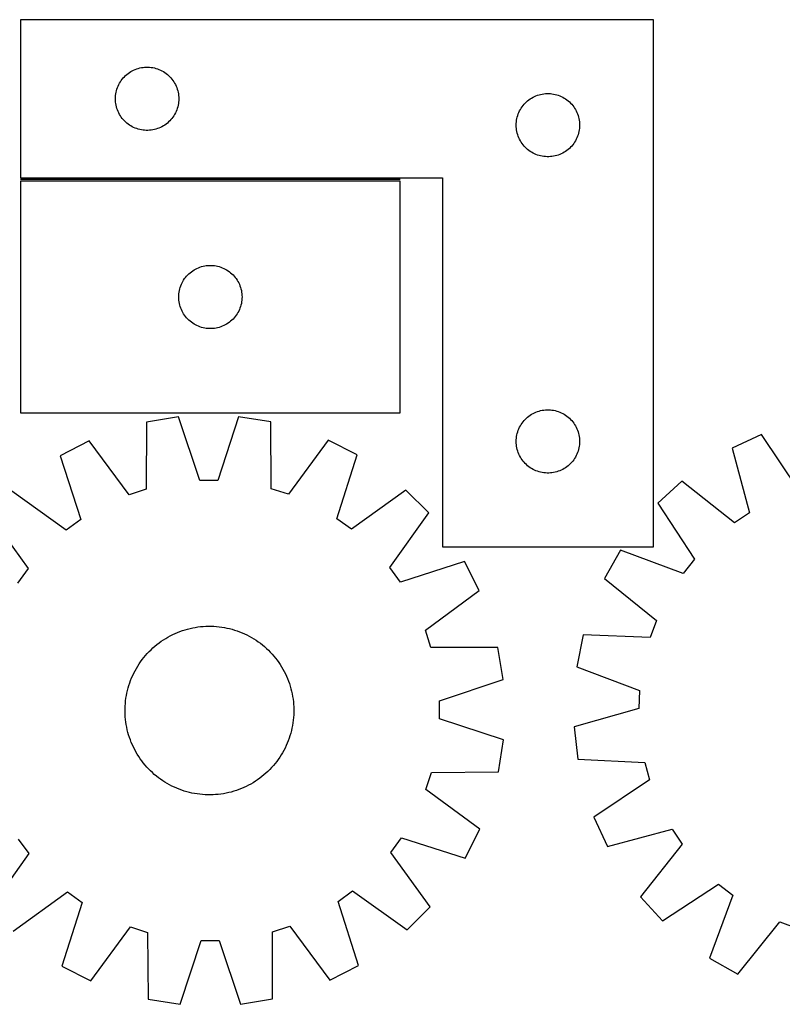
# Model space of a CAD drawing. Header units: millimetres. Extents: x 7 to 1491, y 7 to 474.
# Tile 2 of 6: x 258 to 619, y 7 to 474. Entities that reach past the tile are written whole.
import ezdxf

# ---------------------------------------------------------------- set-up
doc = ezdxf.new("R2010")
doc.units = ezdxf.units.MM
doc.layers.add('COMMON', color=5, linetype='CONTINUOUS', true_color=0x0000ff)
doc.layers.add('CUT', color=7, linetype='CONTINUOUS', true_color=0x000000)

msp = doc.modelspace()

# ---------------------------------------------------------------- linework, layer by layer
at = {"layer": 'COMMON'}
msp.add_line((438.051719, 397.750768), (258.051719, 397.750768), dxfattribs=at)
at = {"layer": 'CUT'}
for p, q in [((558.051719, 473.500768), (258.051719, 473.500768)), ((258.051719, 473.500768), (258.051719, 398.500768)), ((558.051719, 223.500768), (558.051719, 473.500768)), ((309.048504, 447.998357), (309.678063, 448.445923)), ((309.678063, 448.445923), (310.329827, 448.860487)), ((310.329827, 448.860487), (311.002067, 449.24095)), ((311.002067, 449.24095), (311.693003, 449.586302)), ((311.693003, 449.586302), (312.4008, 449.895628)), ((312.4008, 449.895628), (313.123583, 450.168106)), ((313.123583, 450.168106), (313.859434, 450.403016)), ((313.859434, 450.403016), (314.606402, 450.599734)), ((314.606402, 450.599734), (315.362507, 450.757737)), ((315.362507, 450.757737), (316.125743, 450.876608)), ((316.125743, 450.876608), (316.894087, 450.956031)), ((316.894087, 450.956031), (317.6655, 450.995795)), ((317.6655, 450.995795), (318.437937, 450.995795)), ((318.437937, 450.995795), (319.209351, 450.956031)), ((319.209351, 450.956031), (319.977694, 450.876608)), ((319.977694, 450.876608), (320.74093, 450.757737)), ((320.74093, 450.757737), (321.497035, 450.599734)), ((321.497035, 450.599734), (322.244003, 450.403016)), ((322.244003, 450.403016), (322.979854, 450.168106)), ((322.979854, 450.168106), (323.702637, 449.895628)), ((323.702637, 449.895628), (324.410434, 449.586302)), ((324.410434, 449.586302), (325.10137, 449.24095)), ((325.10137, 449.24095), (325.773611, 448.860487)), ((325.773611, 448.860487), (326.425374, 448.445923)), ((326.425374, 448.445923), (327.054933, 447.998357)), ((304.99744, 443.388989), (305.395085, 444.051211)), ((305.395085, 444.051211), (305.826294, 444.692084)), ((305.826294, 444.692084), (306.289921, 445.30991)), ((306.289921, 445.30991), (306.78474, 445.90305)), ((306.78474, 445.90305), (307.309436, 446.46993)), ((307.309436, 446.46993), (307.862619, 447.009048)), ((307.862619, 447.009048), (308.442821, 447.518975)), ((308.442821, 447.518975), (309.048504, 447.998357)), ((327.054933, 447.998357), (327.660616, 447.518975)), ((327.660616, 447.518975), (328.240819, 447.009048)), ((328.240819, 447.009048), (328.794001, 446.46993)), ((328.794001, 446.46993), (329.318698, 445.90305)), ((329.318698, 445.90305), (329.813516, 445.30991)), ((329.813516, 445.30991), (330.277144, 444.692084)), ((330.277144, 444.692084), (330.708352, 444.051211)), ((330.708352, 444.051211), (331.105997, 443.388989)), ((303.2304, 438.309127), (303.368883, 439.069049)), ((303.368883, 439.069049), (303.546303, 439.820835)), ((303.546303, 439.820835), (303.762188, 440.56249)), ((303.762188, 440.56249), (304.015966, 441.292049)), ((304.015966, 441.292049), (304.306965, 442.007577)), ((304.306965, 442.007577), (304.634412, 442.707175)), ((304.634412, 442.707175), (304.99744, 443.388989)), ((331.105997, 443.388989), (331.469025, 442.707175)), ((331.469025, 442.707175), (331.796472, 442.007577)), ((331.796472, 442.007577), (332.087471, 441.292049)), ((332.087471, 441.292049), (332.341249, 440.56249)), ((332.341249, 440.56249), (332.557134, 439.820835)), ((332.557134, 439.820835), (332.734554, 439.069049)), ((332.734554, 439.069049), (332.873037, 438.309127)), ((303.051719, 436.000768), (303.071607, 436.772949)), ((303.071607, 435.228587), (303.051719, 436.000768)), ((303.071607, 436.772949), (303.13122, 437.543083)), ((303.13122, 434.458453), (303.071607, 435.228587)), ((303.13122, 437.543083), (303.2304, 438.309127)), ((303.2304, 433.692409), (303.13122, 434.458453)), ((332.873037, 438.309127), (332.972217, 437.543083)), ((332.972217, 434.458453), (332.873037, 433.692409)), ((332.972217, 437.543083), (333.03183, 436.772949)), ((333.03183, 435.228587), (332.972217, 434.458453)), ((333.03183, 436.772949), (333.051719, 436.000768)), ((333.051719, 436.000768), (333.03183, 435.228587)), ((497.309436, 433.96993), (497.862619, 434.509048)), ((497.862619, 434.509048), (498.442821, 435.018975)), ((498.442821, 435.018975), (499.048504, 435.498357)), ((499.048504, 435.498357), (499.678063, 435.945923)), ((499.678063, 435.945923), (500.329827, 436.360487)), ((500.329827, 436.360487), (501.002067, 436.74095)), ((501.002067, 436.74095), (501.693003, 437.086302)), ((501.693003, 437.086302), (502.4008, 437.395628)), ((502.4008, 437.395628), (503.123583, 437.668106)), ((503.123583, 437.668106), (503.859434, 437.903016)), ((503.859434, 437.903016), (504.606402, 438.099734)), ((504.606402, 438.099734), (505.362507, 438.257737)), ((505.362507, 438.257737), (506.125743, 438.376608)), ((506.125743, 438.376608), (506.894087, 438.456031)), ((506.894087, 438.456031), (507.6655, 438.495795)), ((507.6655, 438.495795), (508.437937, 438.495795)), ((508.437937, 438.495795), (509.209351, 438.456031)), ((509.209351, 438.456031), (509.977694, 438.376608)), ((509.977694, 438.376608), (510.74093, 438.257737)), ((510.74093, 438.257737), (511.497035, 438.099734)), ((511.497035, 438.099734), (512.244003, 437.903016)), ((512.244003, 437.903016), (512.979854, 437.668106)), ((512.979854, 437.668106), (513.702637, 437.395628)), ((513.702637, 437.395628), (514.410434, 437.086302)), ((514.410434, 437.086302), (515.10137, 436.74095)), ((515.10137, 436.74095), (515.773611, 436.360487)), ((515.773611, 436.360487), (516.425374, 435.945923)), ((516.425374, 435.945923), (517.054933, 435.498357)), ((517.054933, 435.498357), (517.660616, 435.018975)), ((517.660616, 435.018975), (518.240819, 434.509048)), ((518.240819, 434.509048), (518.794001, 433.96993)), ((303.368883, 432.932487), (303.2304, 433.692409)), ((303.546303, 432.180701), (303.368883, 432.932487)), ((303.762188, 431.439046), (303.546303, 432.180701)), ((304.015966, 430.709487), (303.762188, 431.439046)), ((304.306965, 429.993959), (304.015966, 430.709487)), ((304.634412, 429.294361), (304.306965, 429.993959)), ((331.796472, 429.993959), (331.469025, 429.294361)), ((332.087471, 430.709487), (331.796472, 429.993959)), ((332.341249, 431.439046), (332.087471, 430.709487)), ((332.557134, 432.180701), (332.341249, 431.439046)), ((332.734554, 432.932487), (332.557134, 432.180701)), ((332.873037, 433.692409), (332.734554, 432.932487)), ((494.306965, 429.507577), (494.634412, 430.207175)), ((494.634412, 430.207175), (494.99744, 430.888989)), ((494.99744, 430.888989), (495.395085, 431.551211)), ((495.395085, 431.551211), (495.826294, 432.192084)), ((495.826294, 432.192084), (496.289921, 432.80991)), ((496.289921, 432.80991), (496.78474, 433.40305)), ((496.78474, 433.40305), (497.309436, 433.96993)), ((518.794001, 433.96993), (519.318698, 433.40305)), ((519.318698, 433.40305), (519.813516, 432.80991)), ((519.813516, 432.80991), (520.277144, 432.192084)), ((520.277144, 432.192084), (520.708352, 431.551211)), ((520.708352, 431.551211), (521.105997, 430.888989)), ((521.105997, 430.888989), (521.469025, 430.207175)), ((521.469025, 430.207175), (521.796472, 429.507577)), ((304.99744, 428.612547), (304.634412, 429.294361)), ((305.395085, 427.950325), (304.99744, 428.612547)), ((305.826294, 427.309452), (305.395085, 427.950325)), ((306.289921, 426.691626), (305.826294, 427.309452)), ((306.78474, 426.098486), (306.289921, 426.691626)), ((307.309436, 425.531606), (306.78474, 426.098486)), ((307.862619, 424.992487), (307.309436, 425.531606)), ((308.442821, 424.482561), (307.862619, 424.992487)), ((328.240819, 424.992487), (327.660616, 424.482561)), ((328.794001, 425.531606), (328.240819, 424.992487)), ((329.318698, 426.098486), (328.794001, 425.531606)), ((329.813516, 426.691626), (329.318698, 426.098486)), ((330.277144, 427.309452), (329.813516, 426.691626)), ((330.708352, 427.950325), (330.277144, 427.309452)), ((331.105997, 428.612547), (330.708352, 427.950325)), ((331.469025, 429.294361), (331.105997, 428.612547)), ((493.071607, 424.272949), (493.13122, 425.043083)), ((493.13122, 425.043083), (493.2304, 425.809127)), ((493.2304, 425.809127), (493.368883, 426.569049)), ((493.368883, 426.569049), (493.546303, 427.320835)), ((493.546303, 427.320835), (493.762188, 428.06249)), ((493.762188, 428.06249), (494.015966, 428.792049)), ((494.015966, 428.792049), (494.306965, 429.507577)), ((521.796472, 429.507577), (522.087471, 428.792049)), ((522.087471, 428.792049), (522.341249, 428.06249)), ((522.341249, 428.06249), (522.557134, 427.320835)), ((522.557134, 427.320835), (522.734554, 426.569049)), ((522.734554, 426.569049), (522.873037, 425.809127)), ((522.873037, 425.809127), (522.972217, 425.043083)), ((522.972217, 425.043083), (523.03183, 424.272949)), ((309.048504, 424.003179), (308.442821, 424.482561)), ((309.678063, 423.555613), (309.048504, 424.003179)), ((310.329827, 423.141049), (309.678063, 423.555613)), ((311.002067, 422.760586), (310.329827, 423.141049)), ((311.693003, 422.415234), (311.002067, 422.760586)), ((312.4008, 422.105908), (311.693003, 422.415234)), ((313.123583, 421.83343), (312.4008, 422.105908)), ((313.859434, 421.59852), (313.123583, 421.83343)), ((314.606402, 421.401802), (313.859434, 421.59852)), ((315.362507, 421.243799), (314.606402, 421.401802)), ((316.125743, 421.124928), (315.362507, 421.243799)), ((316.894087, 421.045505), (316.125743, 421.124928)), ((317.6655, 421.005741), (316.894087, 421.045505)), ((318.437937, 421.005741), (317.6655, 421.005741)), ((319.209351, 421.045505), (318.437937, 421.005741)), ((319.977694, 421.124928), (319.209351, 421.045505)), ((320.74093, 421.243799), (319.977694, 421.124928)), ((321.497035, 421.401802), (320.74093, 421.243799)), ((322.244003, 421.59852), (321.497035, 421.401802)), ((322.979854, 421.83343), (322.244003, 421.59852)), ((323.702637, 422.105908), (322.979854, 421.83343)), ((324.410434, 422.415234), (323.702637, 422.105908)), ((325.10137, 422.760586), (324.410434, 422.415234)), ((325.773611, 423.141049), (325.10137, 422.760586)), ((326.425374, 423.555613), (325.773611, 423.141049)), ((327.054933, 424.003179), (326.425374, 423.555613)), ((327.660616, 424.482561), (327.054933, 424.003179)), ((493.051719, 423.500768), (493.071607, 424.272949)), ((493.071607, 422.728587), (493.051719, 423.500768)), ((493.13122, 421.958453), (493.071607, 422.728587)), ((493.2304, 421.192409), (493.13122, 421.958453)), ((493.368883, 420.432487), (493.2304, 421.192409)), ((493.546303, 419.680701), (493.368883, 420.432487)), ((522.734554, 420.432487), (522.557134, 419.680701)), ((522.873037, 421.192409), (522.734554, 420.432487)), ((522.972217, 421.958453), (522.873037, 421.192409)), ((523.03183, 422.728587), (522.972217, 421.958453)), ((523.03183, 424.272949), (523.051719, 423.500768)), ((523.051719, 423.500768), (523.03183, 422.728587)), ((493.762188, 418.939046), (493.546303, 419.680701)), ((494.015966, 418.209487), (493.762188, 418.939046)), ((494.306965, 417.493959), (494.015966, 418.209487)), ((494.634412, 416.794361), (494.306965, 417.493959)), ((494.99744, 416.112547), (494.634412, 416.794361)), ((495.395085, 415.450325), (494.99744, 416.112547)), ((521.105997, 416.112547), (520.708352, 415.450325)), ((521.469025, 416.794361), (521.105997, 416.112547)), ((521.796472, 417.493959), (521.469025, 416.794361)), ((522.087471, 418.209487), (521.796472, 417.493959)), ((522.341249, 418.939046), (522.087471, 418.209487)), ((522.557134, 419.680701), (522.341249, 418.939046)), ((495.826294, 414.809452), (495.395085, 415.450325)), ((496.289921, 414.191626), (495.826294, 414.809452)), ((496.78474, 413.598486), (496.289921, 414.191626)), ((497.309436, 413.031606), (496.78474, 413.598486)), ((497.862619, 412.492487), (497.309436, 413.031606)), ((498.442821, 411.982561), (497.862619, 412.492487)), ((499.048504, 411.503179), (498.442821, 411.982561)), ((499.678063, 411.055613), (499.048504, 411.503179)), ((500.329827, 410.641049), (499.678063, 411.055613)), ((516.425374, 411.055613), (515.773611, 410.641049)), ((517.054933, 411.503179), (516.425374, 411.055613)), ((517.660616, 411.982561), (517.054933, 411.503179)), ((518.240819, 412.492487), (517.660616, 411.982561)), ((518.794001, 413.031606), (518.240819, 412.492487)), ((519.318698, 413.598486), (518.794001, 413.031606)), ((519.813516, 414.191626), (519.318698, 413.598486)), ((520.277144, 414.809452), (519.813516, 414.191626)), ((520.708352, 415.450325), (520.277144, 414.809452)), ((501.002067, 410.260586), (500.329827, 410.641049)), ((501.693003, 409.915234), (501.002067, 410.260586)), ((502.4008, 409.605908), (501.693003, 409.915234)), ((503.123583, 409.33343), (502.4008, 409.605908)), ((503.859434, 409.09852), (503.123583, 409.33343)), ((504.606402, 408.901802), (503.859434, 409.09852)), ((505.362507, 408.743799), (504.606402, 408.901802)), ((506.125743, 408.624928), (505.362507, 408.743799)), ((506.894087, 408.545505), (506.125743, 408.624928)), ((507.6655, 408.505741), (506.894087, 408.545505)), ((508.437937, 408.505741), (507.6655, 408.505741)), ((509.209351, 408.545505), (508.437937, 408.505741)), ((509.977694, 408.624928), (509.209351, 408.545505)), ((510.74093, 408.743799), (509.977694, 408.624928)), ((511.497035, 408.901802), (510.74093, 408.743799)), ((512.244003, 409.09852), (511.497035, 408.901802)), ((512.979854, 409.33343), (512.244003, 409.09852)), ((513.702637, 409.605908), (512.979854, 409.33343)), ((514.410434, 409.915234), (513.702637, 409.605908)), ((515.10137, 410.260586), (514.410434, 409.915234)), ((515.773611, 410.641049), (515.10137, 410.260586)), ((258.051719, 398.500768), (458.051719, 398.500768)), ((438.051719, 397.000767), (258.051719, 397.000767)), ((258.051719, 397.000767), (258.051719, 287.000767)), ((438.051719, 287.000767), (438.051719, 397.000767)), ((458.051719, 398.500768), (458.051719, 223.500768)), ((340.329827, 354.860486), (341.002067, 355.240949)), ((341.002067, 355.240949), (341.693003, 355.586301)), ((341.693003, 355.586301), (342.4008, 355.895627)), ((342.4008, 355.895627), (343.123583, 356.168105)), ((343.123583, 356.168105), (343.859434, 356.403015)), ((343.859434, 356.403015), (344.606402, 356.599733)), ((344.606402, 356.599733), (345.362507, 356.757736)), ((345.362507, 356.757736), (346.125743, 356.876607)), ((346.125743, 356.876607), (346.894087, 356.95603)), ((346.894087, 356.95603), (347.6655, 356.995794)), ((347.6655, 356.995794), (348.437937, 356.995794)), ((348.437937, 356.995794), (349.209351, 356.95603)), ((349.209351, 356.95603), (349.977694, 356.876607)), ((349.977694, 356.876607), (350.74093, 356.757736)), ((350.74093, 356.757736), (351.497035, 356.599733)), ((351.497035, 356.599733), (352.244003, 356.403015)), ((352.244003, 356.403015), (352.979854, 356.168105)), ((352.979854, 356.168105), (353.702637, 355.895627)), ((353.702637, 355.895627), (354.410434, 355.586301)), ((354.410434, 355.586301), (355.10137, 355.240949)), ((355.10137, 355.240949), (355.773611, 354.860486)), ((335.395085, 350.05121), (335.826294, 350.692083)), ((335.826294, 350.692083), (336.289921, 351.309909)), ((336.289921, 351.309909), (336.78474, 351.903049)), ((336.78474, 351.903049), (337.309436, 352.469929)), ((337.309436, 352.469929), (337.862619, 353.009047)), ((337.862619, 353.009047), (338.442821, 353.518974)), ((338.442821, 353.518974), (339.048504, 353.998356)), ((339.048504, 353.998356), (339.678063, 354.445922)), ((339.678063, 354.445922), (340.329827, 354.860486)), ((355.773611, 354.860486), (356.425374, 354.445922)), ((356.425374, 354.445922), (357.054933, 353.998356)), ((357.054933, 353.998356), (357.660616, 353.518974)), ((357.660616, 353.518974), (358.240819, 353.009047)), ((358.240819, 353.009047), (358.794001, 352.469929)), ((358.794001, 352.469929), (359.318698, 351.903049)), ((359.318698, 351.903049), (359.813516, 351.309909)), ((359.813516, 351.309909), (360.277144, 350.692083)), ((360.277144, 350.692083), (360.708352, 350.05121)), ((333.368883, 345.069048), (333.546303, 345.820834)), ((333.546303, 345.820834), (333.762188, 346.562489)), ((333.762188, 346.562489), (334.015966, 347.292048)), ((334.015966, 347.292048), (334.306965, 348.007576)), ((334.306965, 348.007576), (334.634412, 348.707174)), ((334.634412, 348.707174), (334.99744, 349.388988)), ((334.99744, 349.388988), (335.395085, 350.05121)), ((360.708352, 350.05121), (361.105997, 349.388988)), ((361.105997, 349.388988), (361.469025, 348.707174)), ((361.469025, 348.707174), (361.796472, 348.007576)), ((361.796472, 348.007576), (362.087471, 347.292048)), ((362.087471, 347.292048), (362.341249, 346.562489)), ((362.341249, 346.562489), (362.557134, 345.820834)), ((362.557134, 345.820834), (362.734554, 345.069048)), ((333.051719, 342.000767), (333.071607, 342.772948)), ((333.071607, 341.228586), (333.051719, 342.000767)), ((333.071607, 342.772948), (333.13122, 343.543082)), ((333.13122, 340.458452), (333.071607, 341.228586)), ((333.13122, 343.543082), (333.2304, 344.309126)), ((333.2304, 344.309126), (333.368883, 345.069048)), ((362.734554, 345.069048), (362.873037, 344.309126)), ((362.873037, 344.309126), (362.972217, 343.543082)), ((362.972217, 343.543082), (363.03183, 342.772948)), ((363.03183, 341.228586), (362.972217, 340.458452)), ((363.03183, 342.772948), (363.051719, 342.000767)), ((363.051719, 342.000767), (363.03183, 341.228586)), ((333.2304, 339.692408), (333.13122, 340.458452)), ((333.368883, 338.932486), (333.2304, 339.692408)), ((333.546303, 338.1807), (333.368883, 338.932486)), ((333.762188, 337.439045), (333.546303, 338.1807)), ((334.015966, 336.709486), (333.762188, 337.439045)), ((334.306965, 335.993958), (334.015966, 336.709486)), ((362.087471, 336.709486), (361.796472, 335.993958)), ((362.341249, 337.439045), (362.087471, 336.709486)), ((362.557134, 338.1807), (362.341249, 337.439045)), ((362.734554, 338.932486), (362.557134, 338.1807)), ((362.873037, 339.692408), (362.734554, 338.932486)), ((362.972217, 340.458452), (362.873037, 339.692408)), ((334.634412, 335.29436), (334.306965, 335.993958)), ((334.99744, 334.612546), (334.634412, 335.29436)), ((335.395085, 333.950324), (334.99744, 334.612546)), ((335.826294, 333.309451), (335.395085, 333.950324)), ((336.289921, 332.691625), (335.826294, 333.309451)), ((336.78474, 332.098485), (336.289921, 332.691625)), ((337.309436, 331.531605), (336.78474, 332.098485)), ((337.862619, 330.992486), (337.309436, 331.531605)), ((358.794001, 331.531605), (358.240819, 330.992486)), ((359.318698, 332.098485), (358.794001, 331.531605)), ((359.813516, 332.691625), (359.318698, 332.098485)), ((360.277144, 333.309451), (359.813516, 332.691625)), ((360.708352, 333.950324), (360.277144, 333.309451)), ((361.105997, 334.612546), (360.708352, 333.950324)), ((361.469025, 335.29436), (361.105997, 334.612546)), ((361.796472, 335.993958), (361.469025, 335.29436)), ((338.442821, 330.48256), (337.862619, 330.992486)), ((339.048504, 330.003178), (338.442821, 330.48256)), ((339.678063, 329.555612), (339.048504, 330.003178)), ((340.329827, 329.141048), (339.678063, 329.555612)), ((341.002067, 328.760585), (340.329827, 329.141048)), ((341.693003, 328.415233), (341.002067, 328.760585)), ((342.4008, 328.105907), (341.693003, 328.415233)), ((343.123583, 327.833429), (342.4008, 328.105907)), ((343.859434, 327.598519), (343.123583, 327.833429)), ((344.606402, 327.401801), (343.859434, 327.598519)), ((345.362507, 327.243798), (344.606402, 327.401801)), ((346.125743, 327.124927), (345.362507, 327.243798)), ((346.894087, 327.045504), (346.125743, 327.124927)), ((347.6655, 327.00574), (346.894087, 327.045504)), ((348.437937, 327.00574), (347.6655, 327.00574)), ((349.209351, 327.045504), (348.437937, 327.00574)), ((349.977694, 327.124927), (349.209351, 327.045504)), ((350.74093, 327.243798), (349.977694, 327.124927)), ((351.497035, 327.401801), (350.74093, 327.243798)), ((352.244003, 327.598519), (351.497035, 327.401801)), ((352.979854, 327.833429), (352.244003, 327.598519)), ((353.702637, 328.105907), (352.979854, 327.833429)), ((354.410434, 328.415233), (353.702637, 328.105907)), ((355.10137, 328.760585), (354.410434, 328.415233)), ((355.773611, 329.141048), (355.10137, 328.760585)), ((356.425374, 329.555612), (355.773611, 329.141048)), ((357.054933, 330.003178), (356.425374, 329.555612)), ((357.660616, 330.48256), (357.054933, 330.003178)), ((358.240819, 330.992486), (357.660616, 330.48256)), ((258.051719, 287.000767), (438.051719, 287.000767)), ((332.92121, 285.107638), (317.731953, 282.654677)), ((342.994822, 254.982946), (332.92121, 285.107638)), ((361.459927, 285.194145), (351.569126, 255.008936)), ((376.663775, 282.833311), (361.459927, 285.194145)), ((497.862619, 284.509048), (498.442821, 285.018975)), ((498.442821, 285.018975), (499.048504, 285.498357)), ((499.048504, 285.498357), (499.678063, 285.945923)), ((499.678063, 285.945923), (500.329827, 286.360487)), ((500.329827, 286.360487), (501.002067, 286.74095)), ((501.002067, 286.74095), (501.693003, 287.086302)), ((501.693003, 287.086302), (502.4008, 287.395628)), ((502.4008, 287.395628), (503.123583, 287.668106)), ((503.123583, 287.668106), (503.859434, 287.903016)), ((503.859434, 287.903016), (504.606402, 288.099734)), ((504.606402, 288.099734), (505.362507, 288.257737)), ((505.362507, 288.257737), (506.125743, 288.376608)), ((506.125743, 288.376608), (506.894087, 288.456031)), ((506.894087, 288.456031), (507.6655, 288.495795)), ((507.6655, 288.495795), (508.437937, 288.495795)), ((508.437937, 288.495795), (509.209351, 288.456031)), ((509.209351, 288.456031), (509.977694, 288.376608)), ((509.977694, 288.376608), (510.74093, 288.257737)), ((510.74093, 288.257737), (511.497035, 288.099734)), ((511.497035, 288.099734), (512.244003, 287.903016)), ((512.244003, 287.903016), (512.979854, 287.668106)), ((512.979854, 287.668106), (513.702637, 287.395628)), ((513.702637, 287.395628), (514.410434, 287.086302)), ((514.410434, 287.086302), (515.10137, 286.74095)), ((515.10137, 286.74095), (515.773611, 286.360487)), ((515.773611, 286.360487), (516.425374, 285.945923)), ((516.425374, 285.945923), (517.054933, 285.498357)), ((517.054933, 285.498357), (517.660616, 285.018975)), ((517.660616, 285.018975), (518.240819, 284.509048)), ((317.731953, 282.654677), (317.652986, 250.890412)), ((376.935308, 251.070108), (376.663775, 282.833311)), ((494.306965, 279.507577), (494.634412, 280.207175)), ((494.634412, 280.207175), (494.99744, 280.888989)), ((494.99744, 280.888989), (495.395085, 281.551211)), ((495.395085, 281.551211), (495.826294, 282.192084)), ((495.826294, 282.192084), (496.289921, 282.80991)), ((496.289921, 282.80991), (496.78474, 283.40305)), ((496.78474, 283.40305), (497.309436, 283.96993)), ((497.309436, 283.96993), (497.862619, 284.509048)), ((518.240819, 284.509048), (518.794001, 283.96993)), ((518.794001, 283.96993), (519.318698, 283.40305)), ((519.318698, 283.40305), (519.813516, 282.80991)), ((519.813516, 282.80991), (520.277144, 282.192084)), ((520.277144, 282.192084), (520.708352, 281.551211)), ((520.708352, 281.551211), (521.105997, 280.888989)), ((521.105997, 280.888989), (521.469025, 280.207175)), ((521.469025, 280.207175), (521.796472, 279.507577)), ((493.13122, 275.043083), (493.2304, 275.809127)), ((493.2304, 275.809127), (493.368883, 276.569049)), ((493.368883, 276.569049), (493.546303, 277.320835)), ((493.546303, 277.320835), (493.762188, 278.06249)), ((493.762188, 278.06249), (494.015966, 278.792049)), ((494.015966, 278.792049), (494.306965, 279.507577)), ((521.796472, 279.507577), (522.087471, 278.792049)), ((522.087471, 278.792049), (522.341249, 278.06249)), ((522.341249, 278.06249), (522.557134, 277.320835)), ((522.557134, 277.320835), (522.734554, 276.569049)), ((522.734554, 276.569049), (522.873037, 275.809127)), ((522.873037, 275.809127), (522.972217, 275.043083)), ((609.335815, 276.714205), (595.333714, 270.336768)), ((627.007857, 250.319628), (609.335815, 276.714205)), ((290.616753, 273.753456), (276.928918, 266.726812)), ((309.506369, 248.216088), (290.616753, 273.753456)), ((403.83244, 274.096635), (385.097987, 248.445221)), ((417.562621, 267.153101), (403.83244, 274.096635)), ((493.051719, 273.500768), (493.071607, 274.272949)), ((493.071607, 272.728587), (493.051719, 273.500768)), ((493.071607, 274.272949), (493.13122, 275.043083)), ((493.13122, 271.958453), (493.071607, 272.728587)), ((493.2304, 271.192409), (493.13122, 271.958453)), ((493.368883, 270.432487), (493.2304, 271.192409)), ((522.873037, 271.192409), (522.734554, 270.432487)), ((522.972217, 271.958453), (522.873037, 271.192409)), ((522.972217, 275.043083), (523.03183, 274.272949)), ((523.03183, 272.728587), (522.972217, 271.958453)), ((523.03183, 274.272949), (523.051719, 273.500768)), ((523.051719, 273.500768), (523.03183, 272.728587)), ((276.928918, 266.726812), (286.669513, 236.492799)), ((408.005494, 236.860593), (417.562621, 267.153101)), ((493.546303, 269.680701), (493.368883, 270.432487)), ((493.762188, 268.939046), (493.546303, 269.680701)), ((494.015966, 268.209487), (493.762188, 268.939046)), ((494.306965, 267.493959), (494.015966, 268.209487)), ((494.634412, 266.794361), (494.306965, 267.493959)), ((494.99744, 266.112547), (494.634412, 266.794361)), ((521.469025, 266.794361), (521.105997, 266.112547)), ((521.796472, 267.493959), (521.469025, 266.794361)), ((522.087471, 268.209487), (521.796472, 267.493959)), ((522.341249, 268.939046), (522.087471, 268.209487)), ((522.557134, 269.680701), (522.341249, 268.939046)), ((522.734554, 270.432487), (522.557134, 269.680701)), ((595.333714, 270.336768), (603.646678, 239.679479)), ((495.395085, 265.450325), (494.99744, 266.112547)), ((495.826294, 264.809452), (495.395085, 265.450325)), ((496.289921, 264.191626), (495.826294, 264.809452)), ((496.78474, 263.598486), (496.289921, 264.191626)), ((497.309436, 263.031606), (496.78474, 263.598486)), ((497.862619, 262.492487), (497.309436, 263.031606)), ((498.442821, 261.982561), (497.862619, 262.492487)), ((499.048504, 261.503179), (498.442821, 261.982561)), ((499.678063, 261.055613), (499.048504, 261.503179)), ((517.054933, 261.503179), (516.425374, 261.055613)), ((517.660616, 261.982561), (517.054933, 261.503179)), ((518.240819, 262.492487), (517.660616, 261.982561)), ((518.794001, 263.031606), (518.240819, 262.492487)), ((519.318698, 263.598486), (518.794001, 263.031606)), ((519.813516, 264.191626), (519.318698, 263.598486)), ((520.277144, 264.809452), (519.813516, 264.191626)), ((520.708352, 265.450325), (520.277144, 264.809452)), ((521.105997, 266.112547), (520.708352, 265.450325)), ((500.329827, 260.641049), (499.678063, 261.055613)), ((501.002067, 260.260586), (500.329827, 260.641049)), ((501.693003, 259.915234), (501.002067, 260.260586)), ((502.4008, 259.605908), (501.693003, 259.915234)), ((503.123583, 259.33343), (502.4008, 259.605908)), ((503.859434, 259.09852), (503.123583, 259.33343)), ((504.606402, 258.901802), (503.859434, 259.09852)), ((505.362507, 258.743799), (504.606402, 258.901802)), ((506.125743, 258.624928), (505.362507, 258.743799)), ((506.894087, 258.545505), (506.125743, 258.624928)), ((507.6655, 258.505741), (506.894087, 258.545505)), ((508.437937, 258.505741), (507.6655, 258.505741)), ((509.209351, 258.545505), (508.437937, 258.505741)), ((509.977694, 258.624928), (509.209351, 258.545505)), ((510.74093, 258.743799), (509.977694, 258.624928)), ((511.497035, 258.901802), (510.74093, 258.743799)), ((512.244003, 259.09852), (511.497035, 258.901802)), ((512.979854, 259.33343), (512.244003, 259.09852)), ((513.702637, 259.605908), (512.979854, 259.33343)), ((514.410434, 259.915234), (513.702637, 259.605908)), ((515.10137, 260.260586), (514.410434, 259.915234)), ((515.773611, 260.641049), (515.10137, 260.260586)), ((516.425374, 261.055613), (515.773611, 260.641049)), ((351.569126, 255.008936), (342.994822, 254.982946)), ((571.532138, 254.590313), (560.186085, 244.198123)), ((596.495622, 234.948541), (571.532138, 254.590313)), ((279.748032, 231.431923), (253.891459, 249.882191)), ((317.652986, 250.890412), (309.506369, 248.216088)), ((385.097987, 248.445221), (376.935308, 251.070108)), ((440.701775, 250.44845), (414.957529, 231.84177)), ((451.614284, 239.601897), (440.701775, 250.44845)), ((560.186085, 244.198123), (577.565807, 217.610155)), ((243.044906, 238.969682), (261.651586, 213.225436)), ((433.164016, 213.745324), (451.614284, 239.601897)), ((603.646678, 239.679479), (596.495622, 234.948541)), ((286.669513, 236.492799), (279.748032, 231.431923)), ((414.957529, 231.84177), (408.005494, 236.860593)), ((458.051719, 223.500768), (558.051719, 223.500768)), ((542.415363, 221.867264), (534.835989, 208.47758)), ((572.226689, 210.900968), (542.415363, 221.867264)), ((468.458906, 216.564438), (438.224892, 206.823843)), ((475.485549, 202.876603), (468.458906, 216.564438)), ((577.565807, 217.610155), (572.226689, 210.900968)), ((261.651586, 213.225436), (256.632763, 206.273401)), ((438.224892, 206.823843), (433.164016, 213.745324)), ((534.835989, 208.47758), (559.581221, 188.561549)), ((449.948181, 183.986987), (475.485549, 202.876603)), ((559.581221, 188.561549), (556.57667, 180.530855)), ((330.188602, 181.886186), (331.328161, 182.415724)), ((331.328161, 182.415724), (332.483792, 182.909207)), ((332.483792, 182.909207), (333.654352, 183.366147)), ((333.654352, 183.366147), (334.838689, 183.786093)), ((334.838689, 183.786093), (336.035631, 184.168631)), ((336.035631, 184.168631), (337.243999, 184.513383)), ((337.243999, 184.513383), (338.462599, 184.82001)), ((338.462599, 184.82001), (339.69023, 185.088208)), ((339.69023, 185.088208), (340.925679, 185.317713)), ((340.925679, 185.317713), (342.167727, 185.508298)), ((342.167727, 185.508298), (343.415149, 185.659776)), ((343.415149, 185.659776), (344.666713, 185.771996)), ((344.666713, 185.771996), (345.921185, 185.844849)), ((345.921185, 185.844849), (347.177326, 185.878262)), ((347.177326, 185.878262), (348.433897, 185.872201)), ((348.433897, 185.872201), (349.689657, 185.826674)), ((349.689657, 185.826674), (350.943368, 185.741725)), ((350.943368, 185.741725), (352.193792, 185.617438)), ((352.193792, 185.617438), (353.439695, 185.453936)), ((353.439695, 185.453936), (354.679847, 185.251379)), ((354.679847, 185.251379), (355.913025, 185.009968)), ((355.913025, 185.009968), (357.138011, 184.729942)), ((357.138011, 184.729942), (358.353597, 184.411575)), ((358.353597, 184.411575), (359.558584, 184.055184)), ((359.558584, 184.055184), (360.751781, 183.661118)), ((360.751781, 183.661118), (361.932011, 183.229768)), ((361.932011, 183.229768), (363.09811, 182.761559)), ((363.09811, 182.761559), (364.248927, 182.256953)), ((364.248927, 182.256953), (365.383326, 181.716447)), ((452.622505, 175.84037), (449.948181, 183.986987)), ((322.753863, 177.218101), (323.750463, 177.983473)), ((323.750463, 177.983473), (324.770612, 178.717164)), ((324.770612, 178.717164), (325.813303, 179.418449)), ((325.813303, 179.418449), (326.877509, 180.086637)), ((326.877509, 180.086637), (327.962177, 180.721067)), ((327.962177, 180.721067), (329.066238, 181.321114)), ((329.066238, 181.321114), (330.188602, 181.886186)), ((365.383326, 181.716447), (366.500187, 181.140577)), ((366.500187, 181.140577), (367.598409, 180.529908)), ((367.598409, 180.529908), (368.676908, 179.885046)), ((368.676908, 179.885046), (369.734618, 179.206624)), ((369.734618, 179.206624), (370.770497, 178.495315)), ((370.770497, 178.495315), (371.783522, 177.751818)), ((371.783522, 177.751818), (372.772693, 176.976868)), ((524.835644, 181.748216), (521.76487, 166.671714)), ((556.57667, 180.530855), (524.835644, 181.748216)), ((317.322125, 172.004942), (318.157656, 172.943502)), ((318.157656, 172.943502), (319.022256, 173.855354)), ((319.022256, 173.855354), (319.915071, 174.739598)), ((319.915071, 174.739598), (320.83522, 175.595362)), ((320.83522, 175.595362), (321.781795, 176.421802)), ((321.781795, 176.421802), (322.753863, 177.218101)), ((372.772693, 176.976868), (373.737035, 176.171231)), ((373.737035, 176.171231), (374.675595, 175.3357)), ((374.675595, 175.3357), (375.587447, 174.4711)), ((375.587447, 174.4711), (376.471691, 173.578285)), ((376.471691, 173.578285), (377.327456, 172.658136)), ((484.38677, 175.761402), (452.622505, 175.84037)), ((486.839731, 160.572145), (484.38677, 175.761402)), ((314.286731, 168.002525), (314.998041, 169.038404)), ((314.998041, 169.038404), (315.741538, 170.051429)), ((315.741538, 170.051429), (316.516487, 171.0406)), ((316.516487, 171.0406), (317.322125, 172.004942)), ((377.327456, 172.658136), (378.153895, 171.71156)), ((378.153895, 171.71156), (378.950194, 170.739493)), ((378.950194, 170.739493), (379.715566, 169.742893)), ((379.715566, 169.742893), (380.449257, 168.722744)), ((380.449257, 168.722744), (381.150543, 167.680052)), ((311.236403, 162.516834), (311.776908, 163.651233)), ((311.776908, 163.651233), (312.352779, 164.768094)), ((312.352779, 164.768094), (312.963447, 165.866316)), ((312.963447, 165.866316), (313.60831, 166.944814)), ((313.60831, 166.944814), (314.286731, 168.002525)), ((381.150543, 167.680052), (381.81873, 166.615847)), ((381.81873, 166.615847), (382.45316, 165.531179)), ((382.45316, 165.531179), (383.053207, 164.427118)), ((383.053207, 164.427118), (383.618279, 163.304754)), ((521.76487, 166.671714), (551.453376, 155.377141)), ((309.438172, 157.82649), (309.832237, 159.019688)), ((309.832237, 159.019688), (310.263588, 160.199918)), ((310.263588, 160.199918), (310.731797, 161.366017)), ((310.731797, 161.366017), (311.236403, 162.516834)), ((383.618279, 163.304754), (384.147817, 162.165195)), ((384.147817, 162.165195), (384.6413, 161.009564)), ((384.6413, 161.009564), (385.09824, 159.839003)), ((385.09824, 159.839003), (385.518186, 158.654667)), ((456.715039, 150.498534), (486.839731, 160.572145)), ((308.241977, 152.947754), (308.483387, 154.180932)), ((308.483387, 154.180932), (308.763414, 155.405918)), ((308.763414, 155.405918), (309.08178, 156.621504)), ((309.08178, 156.621504), (309.438172, 157.82649)), ((385.518186, 158.654667), (385.900724, 157.457725)), ((385.900724, 157.457725), (386.245476, 156.249357)), ((386.245476, 156.249357), (386.552103, 155.030756)), ((386.552103, 155.030756), (386.820301, 153.803126)), ((551.453376, 155.377141), (551.0775, 146.81104)), ((307.75163, 149.211275), (307.875918, 150.461699)), ((307.875918, 150.461699), (308.03942, 151.707601)), ((308.03942, 151.707601), (308.241977, 152.947754)), ((386.820301, 153.803126), (387.049806, 152.567677)), ((387.049806, 152.567677), (387.240392, 151.325629)), ((387.240392, 151.325629), (387.391869, 150.078207)), ((387.391869, 150.078207), (387.50409, 148.826642)), ((456.741029, 141.924229), (456.715039, 150.498534)), ((307.615094, 145.445233), (307.621154, 146.701804)), ((307.648507, 144.189092), (307.615094, 145.445233)), ((307.621154, 146.701804), (307.666681, 147.957564)), ((307.666681, 147.957564), (307.75163, 149.211275)), ((387.50409, 148.826642), (387.576942, 147.572171)), ((387.604294, 145.059459), (387.558767, 143.803698)), ((387.576942, 147.572171), (387.610355, 146.31603)), ((387.610355, 146.31603), (387.604294, 145.059459)), ((551.0775, 146.81104), (520.513804, 138.160301)), ((307.721359, 142.93462), (307.648507, 144.189092)), ((307.83358, 141.683056), (307.721359, 142.93462)), ((307.985057, 140.435634), (307.83358, 141.683056)), ((308.175643, 139.193586), (307.985057, 140.435634)), ((387.349531, 141.299564), (387.186029, 140.053661)), ((387.473818, 142.549988), (387.349531, 141.299564)), ((387.558767, 143.803698), (387.473818, 142.549988)), ((486.926238, 132.033429), (456.741029, 141.924229)), ((308.405148, 137.958137), (308.175643, 139.193586)), ((308.673346, 136.730506), (308.405148, 137.958137)), ((308.979972, 135.511906), (308.673346, 136.730506)), ((309.324725, 134.303538), (308.979972, 135.511906)), ((386.462035, 136.355345), (386.143668, 135.139758)), ((386.742061, 137.580331), (386.462035, 136.355345)), ((386.983472, 138.813509), (386.742061, 137.580331)), ((387.186029, 140.053661), (386.983472, 138.813509)), ((520.513804, 138.160301), (522.25222, 122.872775)), ((309.707263, 133.106595), (309.324725, 134.303538)), ((310.127209, 131.922259), (309.707263, 133.106595)), ((310.584149, 130.751698), (310.127209, 131.922259)), ((311.077632, 129.596068), (310.584149, 130.751698)), ((384.961861, 131.561345), (384.493652, 130.395246)), ((385.393211, 132.741575), (384.961861, 131.561345)), ((385.787277, 133.934772), (385.393211, 132.741575)), ((386.143668, 135.139758), (385.787277, 133.934772)), ((484.565404, 116.82958), (486.926238, 132.033429)), ((311.60717, 128.456508), (311.077632, 129.596068)), ((312.172242, 127.334144), (311.60717, 128.456508)), ((312.772289, 126.230084), (312.172242, 127.334144)), ((313.406719, 125.145415), (312.772289, 126.230084)), ((382.87267, 126.993168), (382.262002, 125.894946)), ((383.448541, 128.11003), (382.87267, 126.993168)), ((383.989046, 129.244429), (383.448541, 128.11003)), ((384.493652, 130.395246), (383.989046, 129.244429)), ((314.074906, 124.08121), (313.406719, 125.145415)), ((314.776191, 123.038519), (314.074906, 124.08121)), ((315.509882, 122.018369), (314.776191, 123.038519)), ((316.275255, 121.021769), (315.509882, 122.018369)), ((379.483911, 121.709834), (378.708962, 120.720662)), ((380.227408, 122.722859), (379.483911, 121.709834)), ((380.938718, 123.758738), (380.227408, 122.722859)), ((381.617139, 124.816448), (380.938718, 123.758738)), ((382.262002, 125.894946), (381.617139, 124.816448)), ((522.25222, 122.872775), (553.977882, 121.30525)), ((317.071554, 120.049702), (316.275255, 121.021769)), ((317.897993, 119.103127), (317.071554, 120.049702)), ((318.753757, 118.182978), (317.897993, 119.103127)), ((319.638002, 117.290163), (318.753757, 118.182978)), ((320.549854, 116.425563), (319.638002, 117.290163)), ((375.310378, 117.021664), (374.390229, 116.1659)), ((376.203193, 117.905909), (375.310378, 117.021664)), ((377.067793, 118.817761), (376.203193, 117.905909)), ((377.903324, 119.756321), (377.067793, 118.817761)), ((378.708962, 120.720662), (377.903324, 119.756321)), ((452.802202, 116.558048), (484.565404, 116.82958)), ((553.977882, 121.30525), (556.267473, 113.042252)), ((321.488414, 115.590032), (320.549854, 116.425563)), ((322.452755, 114.784394), (321.488414, 115.590032)), ((323.441927, 114.009445), (322.452755, 114.784394)), ((324.454952, 113.265948), (323.441927, 114.009445)), ((325.490831, 112.554638), (324.454952, 113.265948)), ((326.548541, 111.876217), (325.490831, 112.554638)), ((369.412145, 112.342813), (368.34794, 111.674626)), ((370.454837, 113.044098), (369.412145, 112.342813)), ((371.474986, 113.777789), (370.454837, 113.044098)), ((372.471586, 114.543162), (371.474986, 113.777789)), ((373.443654, 115.339461), (372.471586, 114.543162)), ((374.390229, 116.1659), (373.443654, 115.339461)), ((450.177314, 108.395369), (452.802202, 116.558048)), ((556.267473, 113.042252), (529.872897, 95.37021)), ((327.62704, 111.231354), (326.548541, 111.876217)), ((328.725261, 110.620686), (327.62704, 111.231354)), ((329.842123, 110.044815), (328.725261, 110.620686)), ((330.976522, 109.50431), (329.842123, 110.044815)), ((332.127339, 108.999704), (330.976522, 109.50431)), ((333.293438, 108.531494), (332.127339, 108.999704)), ((334.473668, 108.100144), (333.293438, 108.531494)), ((335.666865, 107.706079), (334.473668, 108.100144)), ((336.871851, 107.349687), (335.666865, 107.706079)), ((359.189818, 107.592632), (357.98145, 107.247879)), ((360.38676, 107.97517), (359.189818, 107.592632)), ((361.571096, 108.395116), (360.38676, 107.97517)), ((362.741657, 108.852056), (361.571096, 108.395116)), ((363.897288, 109.345539), (362.741657, 108.852056)), ((365.036847, 109.875077), (363.897288, 109.345539)), ((366.159211, 110.440148), (365.036847, 109.875077)), ((367.263272, 111.040195), (366.159211, 110.440148)), ((368.34794, 111.674626), (367.263272, 111.040195)), ((475.828728, 89.660916), (450.177314, 108.395369)), ((338.087438, 107.031321), (336.871851, 107.349687)), ((339.312424, 106.751294), (338.087438, 107.031321)), ((340.545602, 106.509883), (339.312424, 106.751294)), ((341.785754, 106.307327), (340.545602, 106.509883)), ((343.031657, 106.143824), (341.785754, 106.307327)), ((344.282081, 106.019537), (343.031657, 106.143824)), ((345.535792, 105.934588), (344.282081, 106.019537)), ((346.791552, 105.889061), (345.535792, 105.934588)), ((348.048123, 105.883001), (346.791552, 105.889061)), ((349.304264, 105.916414), (348.048123, 105.883001)), ((350.558735, 105.989266), (349.304264, 105.916414)), ((351.8103, 106.101486), (350.558735, 105.989266)), ((353.057722, 106.252964), (351.8103, 106.101486)), ((354.29977, 106.443549), (353.057722, 106.252964)), ((355.535219, 106.673054), (354.29977, 106.443549)), ((356.76285, 106.941253), (355.535219, 106.673054)), ((357.98145, 107.247879), (356.76285, 106.941253)), ((529.872897, 95.37021), (536.250334, 81.368108)), ((468.885194, 75.930735), (475.828728, 89.660916)), ((536.250334, 81.368108), (566.907623, 89.681072)), ((566.907623, 89.681072), (571.638561, 82.530017)), ((257.000557, 84.93742), (262.061433, 78.015938)), ((433.573863, 78.535827), (438.592686, 85.487861)), ((438.592686, 85.487861), (468.885194, 75.930735)), ((571.638561, 82.530017), (551.996788, 57.566533)), ((262.061433, 78.015938), (243.611165, 52.159365)), ((452.180543, 52.791581), (433.573863, 78.535827)), ((562.388979, 46.22048), (588.976946, 63.600202)), ((588.976946, 63.600202), (595.686133, 58.261084)), ((254.523674, 41.312813), (280.26792, 59.919493)), ((280.26792, 59.919493), (287.219955, 54.90067)), ((408.555936, 55.268463), (415.477417, 60.32934)), ((415.477417, 60.32934), (441.33399, 41.879072)), ((551.996788, 57.566533), (562.388979, 46.22048)), ((595.686133, 58.261084), (584.719838, 28.449758)), ((287.219955, 54.90067), (277.662828, 24.608161)), ((418.296531, 25.03445), (408.555936, 55.268463)), ((441.33399, 41.879072), (452.180543, 52.791581)), ((291.393009, 17.664628), (310.127462, 43.316041)), ((310.127462, 43.316041), (318.290141, 40.691154)), ((377.572463, 40.870851), (385.71908, 43.545175)), ((385.71908, 43.545175), (404.608696, 18.007807)), ((598.109522, 20.870384), (618.025552, 45.615615)), ((618.025552, 45.615615), (626.056246, 42.611065)), ((318.290141, 40.691154), (318.561673, 8.927952)), ((377.493495, 9.106586), (377.572463, 40.870851)), ((333.765522, 6.567118), (343.656322, 36.752327)), ((343.656322, 36.752327), (352.230627, 36.778317)), ((352.230627, 36.778317), (362.304238, 6.653624)), ((584.719838, 28.449758), (598.109522, 20.870384)), ((277.662828, 24.608161), (291.393009, 17.664628)), ((404.608696, 18.007807), (418.296531, 25.03445)), ((318.561673, 8.927952), (333.765522, 6.567118)), ((362.304238, 6.653624), (377.493495, 9.106586))]:
    msp.add_line(p, q, dxfattribs=at)

doc.saveas('drawing.dxf')
